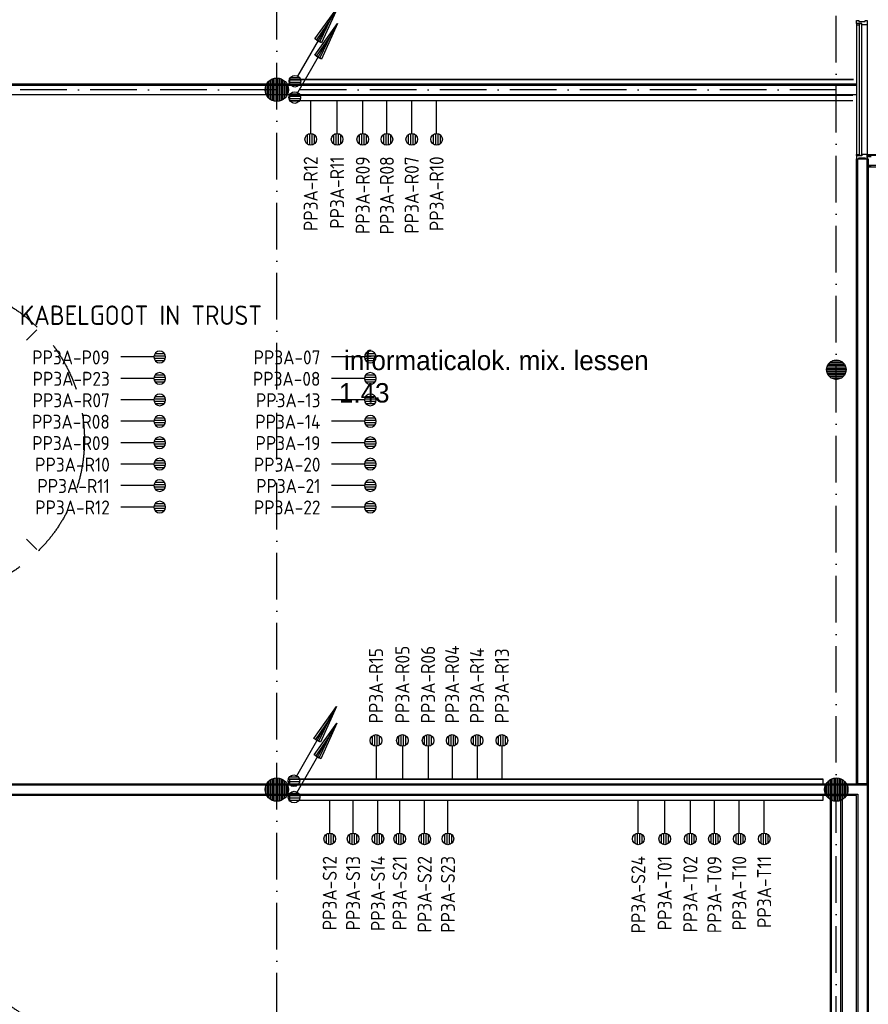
# Model space of a CAD drawing. Header units: millimetres. Extents: x 84333 to 240712, y -2244 to 84291.
# Tile 34 of 74: x 120410 to 131330, y 55016 to 67676. Entities that reach past the tile are written whole.
import ezdxf
from ezdxf.enums import TextEntityAlignment as Align

# ---------------------------------------------------------------- set-up
doc = ezdxf.new("R2010")
doc.units = ezdxf.units.MM
doc.header["$LTSCALE"] = 100
doc.linetypes.add('DASHDOT', pattern=[9, 6, -1.5, 0, -1.5])
doc.linetypes.add('HIDDEN', pattern=[9.525, 6.35, -3.175])
doc.layers.get('0').update_dxf_attribs({"linetype": 'CONTINUOUS'})
for name, color, linetype in [('AFDELING', 4, 'CONTINUOUS'), ('AL$7----_STRAMIEN', 1, 'DASHDOT'), ('AL22----_BINNENWAND', 7, 'CONTINUOUS'), ('AL28----_KONSTRUKTIE', 3, 'CONTINUOUS'), ('AL31----_BUITENKOZ', 7, 'CONTINUOUS'), ('AL37----_DAKOPENING', 7, 'HIDDEN'), ('ALXAA---_GEWBETON', 12, 'CONTINUOUS'), ('ALXOU---_GLAS', 7, 'CONTINUOUS'), ('BOUW', 8, 'CONTINUOUS'), ('EB6441--_ATTRIB', 2, 'CONTINUOUS'), ('EL6441--_DATACOM', 3, 'CONTINUOUS'), ('RUIMTEBOEK-1EB-WANDGOOT', 3, 'CONTINUOUS'), ('TEKST25', 10, 'CONTINUOUS')]:
    doc.layers.add(name, color=color, linetype=linetype)
doc.styles.add('1_8', font='ISO', dxfattribs={"height": 1.8})
doc.styles.add('2_0', font='iso', dxfattribs={"height": 200})
doc.styles.add('BURO-025', font='BUROFONT.shx', dxfattribs={"height": 250})
doc.styles.add('NORATT', font='iso.shx')
doc.styles.get("Standard").update_dxf_attribs({"font": 'iso.shx'})
doc.styles.add('TECHNIC', font='technic_.ttf')

# ---------------------------------------------------------------- blocks, each defined once
blk = doc.blocks.new('EH100000')
at = {"linetype": 'ByBlock'}
for p, q in [((1, 0.5), (0, 0.5)), ((1, 0.5, 1), (0, 0.5, 1)), ((0, -0.5, 1), (1, -0.5, 1)), ((1, -0.5), (0, -0.5))]:
    blk.add_line(p, q, dxfattribs=at)
at = {"linetype": 'ByBlock', "invisible_edges": 15}
for points in [[(1, -0.5), (0, -0.5), (0, 0.5), (1, 0.5)], [(0, 0.5), (1, 0.5), (1, 0.5, 1), (0, 0.5, 1)], [(0, -0.5, 1), (1, -0.5, 1), (1, -0.5), (0, -0.5)]]:
    blk.add_3dface(points, dxfattribs=at)
at = {"linetype": 'ByBlock', "style": '2_0', "flags": 8}
blk.add_attdef('FUNCTIE', text='', height=0.5, dxfattribs=at).set_placement((0.5, 0), align=Align.MIDDLE)
at = {"linetype": 'ByBlock', "flags": 9}
blk.add_attdef('SCHOT', text='', height=0.5, dxfattribs=at).set_placement((0.5, 0), align=Align.MIDDLE)
blk = doc.blocks.new('EH100005')
blk.add_lwpolyline([(-1, -0.5), (0, -0.5), (0, 0.5), (-1, 0.5)])
at = {"style": '2_0', "flags": 9}
blk.add_attdef('HULPSTUK', text='', height=0.5, dxfattribs=at).set_placement((0, 0), align=Align.MIDDLE)
blk = doc.blocks.new('ES111201')
for p, q in [((0.38, 0.65), (5.5, 9.53)), ((0.73, 0.15), (-0.73, 0.15)), ((0.6, 0.45), (-0.6, 0.45)), ((0.73, -0.15), (-0.73, -0.15)), ((0.6, -0.45), (-0.6, -0.45))]:
    blk.add_line(p, q)
for points in [[(2.57, 5.45), (5.5, 9.53), (3.43, 4.95)], [(3.22, 5.07), (4.63, 8.01), (2.78, 5.32)]]:
    blk.add_lwpolyline(points, close=True)
blk.add_circle((0, 0), 0.75)
blk = doc.blocks.new('ES4X2')
for p, q in [((-0.45, 1.4), (-0.45, 2.6)), ((-0.15, 1.27), (-0.15, 2.73)), ((0.15, 1.27), (0.15, 2.73)), ((0.45, 1.4), (0.45, 2.6)), ((0, 1.25), (0, -3))]:
    blk.add_line(p, q)
blk.add_circle((0, 2), 0.75)
at = {"style": '1_8', "flags": 8}
for tag, p in [('NUMMER', (1.25, 3.5)), ('CODE', (-1.25, 3.5))]:
    blk.add_attdef(tag, text='', height=1.8, rotation=90, dxfattribs=at).set_placement(p, align=Align.MIDDLE_LEFT)
blk.add_attdef('M_CODE', text='', height=1.8, dxfattribs=at).set_placement((0, 0), align=Align.MIDDLE_CENTER)
blk = doc.blocks.new('A$C13e6995e')
at = {"layer": 'AL$7----_STRAMIEN', "color": 1}
for p, q in [((39385, 9360), (39385, 79257)), ((46585, 9961), (46585, 79257)), ((46585, 69020), (9657, 69020))]:
    blk.add_line(p, q, dxfattribs=at)
at = {"layer": 'AL22----_BINNENWAND', "color": 8}
for p, q in [((34387, 69095), (46845, 69095)), ((46845, 69095), (46845, 68945)), ((46845, 60095), (46845, 68129)), ((46845, 68129), (46995, 68129)), ((46995, 68129), (46995, 60095)), ((34343, 60095), (46995, 60095)), ((46995, 60095), (46845, 60095)), ((46995, 60095), (46995, 50656)), ((46845, 59945), (34343, 59945)), ((46510, 51835), (46510, 59945)), ((46510, 59945), (46660, 59945)), ((46660, 59945), (46660, 51835)), ((46845, 50656), (46845, 59945))]:
    blk.add_line(p, q, dxfattribs=at)
at = {"layer": 'AL22----_BINNENWAND', "color": 8, "linetype": 'Continuous'}
for p, q in [((34387, 69080), (46845, 69080)), ((34387, 68960), (46845, 68960)), ((46860, 60095), (46860, 68129)), ((46980, 60095), (46980, 68129)), ((34343, 60080), (46980, 60080)), ((46980, 60080), (46980, 50656)), ((34343, 59960), (46860, 59960)), ((46525, 51835), (46525, 59945)), ((46645, 51835), (46645, 59945)), ((46860, 59960), (46860, 50656))]:
    blk.add_line(p, q, dxfattribs=at)
at = {"layer": 'AL28----_KONSTRUKTIE', "color": 8}
for centre, radius in [((39385, 69020), 150), ((46585, 65420), 125), ((39385, 60020), 150), ((46585, 60020), 150)]:
    blk.add_circle(centre, radius, dxfattribs=at)
at = {"layer": 'AL31----_BUITENKOZ', "color": 8, "linetype": 'Continuous'}
for p, q in [((46845, 69872), (46845, 69911)), ((46845, 69911), (46851, 69911)), ((46851, 69911), (46865, 69911)), ((46865, 69911), (46865, 69911)), ((46865, 69911), (46875, 69911)), ((46875, 69911), (46875, 69897)), ((46875, 69897), (46955, 69897)), ((46955, 69897), (46955, 69911)), ((46955, 69911), (46964, 69911)), ((46964, 69911), (46964, 69911)), ((46964, 69911), (46978, 69911)), ((46978, 69911), (46984, 69911)), ((46984, 69911), (46984, 69892)), ((46984, 69892), (46984, 69855)), ((46912, 69872), (46845, 69872)), ((46850, 69867), (46845, 69867)), ((46845, 69867), (46845, 69855)), ((46845, 69855), (46882, 69855)), ((46882, 69872), (46850, 69872)), ((46850, 69872), (46850, 69867)), ((46882, 69855), (46882, 69872)), ((46912, 69855), (46912, 69872)), ((46965, 69855), (46912, 69855)), ((46973, 69855), (46965, 69855)), ((46977, 69855), (46973, 69855)), ((46984, 69855), (46977, 69855)), ((46845, 68173), (46845, 68185)), ((46845, 68185), (46882, 68185)), ((46850, 68173), (46845, 68173)), ((46845, 68168), (46845, 68129)), ((46912, 68168), (46845, 68168)), ((46845, 68129), (46851, 68129)), ((46850, 68168), (46850, 68173)), ((46882, 68168), (46850, 68168)), ((46851, 68129), (46865, 68129)), ((46865, 68129), (46865, 68129)), ((46865, 68129), (46875, 68129)), ((46875, 68129), (46875, 68143)), ((46875, 68143), (46955, 68143)), ((46882, 68185), (46882, 68168)), ((46965, 68185), (46912, 68185)), ((46912, 68185), (46912, 68168)), ((46955, 68143), (46955, 68129)), ((46955, 68129), (46964, 68129)), ((46964, 68129), (46964, 68129)), ((46964, 68129), (46978, 68129)), ((46973, 68185), (46965, 68185)), ((46977, 68185), (46973, 68185)), ((46984, 68185), (46977, 68185)), ((46978, 68129), (46984, 68129)), ((46984, 68148), (46984, 68185)), ((46984, 68129), (46984, 68148))]:
    blk.add_line(p, q, dxfattribs=at)
at = {"layer": 'AL31----_BUITENKOZ', "color": 8}
for p, q in [((46845, 69855), (46845, 68185)), ((46984, 69855), (46984, 68185)), ((46984, 68184), (46985, 68185)), ((46984, 68174), (46984, 68184)), ((46985, 68173), (46984, 68174)), ((47033, 68158), (46984, 68158)), ((46984, 68158), (46984, 68044)), ((46985, 68185), (47151, 68185)), ((47151, 68173), (46985, 68173)), ((46984, 68044), (47033, 68044)), ((46984, 68044), (46984, 68029)), ((47135, 68044), (46984, 68044)), ((46984, 68029), (47135, 68029))]:
    blk.add_line(p, q, dxfattribs=at)
at = {"layer": 'AL37----_DAKOPENING', "color": 8, "linetype": 'HIDDEN'}
for p, q in [((33471, 63106), (36299, 65934)), ((33471, 65934), (36299, 63106))]:
    blk.add_line(p, q, dxfattribs=at)
at = {"layer": 'AL37----_DAKOPENING', "color": 8}
for centre in [(34885, 64520), (34885, 55520)]:
    blk.add_circle(centre, 2025, dxfattribs=at)
at = {"layer": 'ALXAA---_GEWBETON', "color": 8}
for p, q in [((39285, 68908), (39285, 69132)), ((39305, 68893), (39305, 69147)), ((39325, 68883), (39325, 69158)), ((39345, 68875), (39345, 69165)), ((39365, 68871), (39365, 69169)), ((39385, 68870), (39385, 69170)), ((39405, 68871), (39405, 69169)), ((39425, 68875), (39425, 69165)), ((39445, 68883), (39445, 69158)), ((39465, 68893), (39465, 69147)), ((39485, 68908), (39485, 69132)), ((39245, 68966), (39245, 69074)), ((39265, 68930), (39265, 69110)), ((39505, 68930), (39505, 69110)), ((39525, 68966), (39525, 69074)), ((46465, 65456), (46705, 65456)), ((46473, 65476), (46697, 65476)), ((46485, 65496), (46684, 65496)), ((46505, 65516), (46665, 65516)), ((46538, 65536), (46632, 65536)), ((46460, 65416), (46710, 65416)), ((46461, 65436), (46709, 65436)), ((46462, 65396), (46708, 65396)), ((46468, 65376), (46702, 65376)), ((46478, 65356), (46692, 65356)), ((46493, 65336), (46677, 65336)), ((46516, 65316), (46654, 65316)), ((46572, 65296), (46598, 65296)), ((39305, 59893), (39305, 60147)), ((39325, 59883), (39325, 60158)), ((39345, 59875), (39345, 60165)), ((39365, 59871), (39365, 60169)), ((39385, 59870), (39385, 60170)), ((39405, 59871), (39405, 60169)), ((39425, 59875), (39425, 60165)), ((39445, 59883), (39445, 60158)), ((39465, 59893), (39465, 60147)), ((46505, 59893), (46505, 60147)), ((46525, 59883), (46525, 60158)), ((46545, 59875), (46545, 60165)), ((46565, 59871), (46565, 60169)), ((46585, 59870), (46585, 60170)), ((46605, 59871), (46605, 60169)), ((46625, 59875), (46625, 60165)), ((46645, 59883), (46645, 60158)), ((46665, 59893), (46665, 60147)), ((39245, 59966), (39245, 60074)), ((39265, 59930), (39265, 60110)), ((39285, 59908), (39285, 60132)), ((39485, 59908), (39485, 60132)), ((39505, 59930), (39505, 60110)), ((39525, 59966), (39525, 60074)), ((46445, 59966), (46445, 60074)), ((46465, 59930), (46465, 60110)), ((46485, 59908), (46485, 60132)), ((46685, 59908), (46685, 60132)), ((46705, 59930), (46705, 60110)), ((46725, 59966), (46725, 60074))]:
    blk.add_line(p, q, dxfattribs=at)
at = {"layer": 'ALXOU---_GLAS', "color": 8}
for p, q in [((46884, 68170), (46884, 69870)), ((46884, 69870), (46910, 69870)), ((46910, 69870), (46910, 68170)), ((46910, 68170), (46884, 68170))]:
    blk.add_line(p, q, dxfattribs=at)
at = {"layer": 'AFDELING', "color": 8, "style": 'TECHNIC'}
for p in [(92219, 54468), (58038, 41625), (88108, 41444)]:
    blk.add_attdef('VIDE', text='', height=500, dxfattribs=at).set_placement(p, align=Align.CENTER)
blk.add_attdef('VIDE', text='', height=500, rotation=90, dxfattribs=at).set_placement((75129, 25766), align=Align.CENTER)
at = {"layer": 'BOUW', "style": 'BURO-025'}
for s, p in [('informaticalok. mix. lessen', (40250, 65414)), ('1.43', (40185, 64997))]:
    blk.add_text(s, height=250, dxfattribs=at).set_placement(p)

msp = doc.modelspace()

# ---------------------------------------------------------------- hatches: boundary and pattern name
at = {"layer": 'RUIMTEBOEK-1EB-WANDGOOT'}
h = msp.add_hatch(dxfattribs=at)
h.set_pattern_fill('LINE,N', color=1, scale=20, angle=225, style=0)
h.set_pattern_definition([(225, (131139.8, 66876.17), (44.9013, -44.9013), [])])
edge = h.paths.add_edge_path()
edge.add_line((131140, 66909), (123880, 66909))
edge = h.paths.add_edge_path()
edge.add_line((123880, 66909), (123880, 66844))
edge = h.paths.add_edge_path()
edge.add_line((123880, 66844), (131140, 66844))
edge = h.paths.add_edge_path()
edge.add_line((131140, 66844), (131140, 66909))
h = msp.add_hatch(dxfattribs=at)
h.set_pattern_fill('LINE,N', color=1, scale=20, angle=225, style=0)
h.set_pattern_definition([(225, (131129.187, 66670.905), (44.9013, -44.9013), [])])
edge = h.paths.add_edge_path()
edge.add_line((131129, 66703), (123880, 66703))
edge = h.paths.add_edge_path()
edge.add_line((123880, 66703), (123880, 66638))
edge = h.paths.add_edge_path()
edge.add_line((123880, 66638), (131129, 66638))
edge = h.paths.add_edge_path()
edge.add_line((131129, 66638), (131129, 66703))
h = msp.add_hatch(dxfattribs=at)
h.set_pattern_fill('LINE,N', color=1, scale=20, angle=225, style=0)
h.set_pattern_definition([(225, (130744.984, 57880.31), (44.9013, -44.9013), [])])
edge = h.paths.add_edge_path()
edge.add_line((130745, 57913), (123880, 57913))
edge = h.paths.add_edge_path()
edge.add_line((123880, 57913), (123880, 57848))
edge = h.paths.add_edge_path()
edge.add_line((123880, 57848), (130745, 57848))
edge = h.paths.add_edge_path()
edge.add_line((130745, 57848), (130745, 57913))
h = msp.add_hatch(dxfattribs=at)
h.set_pattern_fill('LINE,N', color=1, scale=20, angle=225, style=0)
h.set_pattern_definition([(225, (130744.984, 57675.04), (44.9013, -44.9013), [])])
edge = h.paths.add_edge_path()
edge.add_line((130745, 57708), (123880, 57708))
edge = h.paths.add_edge_path()
edge.add_line((123880, 57708), (123880, 57643))
edge = h.paths.add_edge_path()
edge.add_line((123880, 57643), (130745, 57643))
edge = h.paths.add_edge_path()
edge.add_line((130745, 57643), (130745, 57708))

# ---------------------------------------------------------------- block references
at = {"layer": 'EL6441--_DATACOM'}
msp.add_blockref('A$C13e6995e', (84333, -2244), dxfattribs=at)
ref = msp.add_blockref('ES4X2', (124155, 66338, 700), dxfattribs=dict(at, xscale=100, yscale=100, zscale=100, rotation=180))
ref.add_attrib('NUMMER', 'PP3A-R12', dxfattribs={"layer": 'EB6441--_ATTRIB', "color": 1, "height": 180, "rotation": 90, "style": 'NORATT', "flags": 8}).set_placement((124155, 65918, 700), align=Align.MIDDLE_RIGHT)
ref = msp.add_blockref('ES4X2', (124495, 66338, 700), dxfattribs=dict(at, xscale=100, yscale=100, zscale=100, rotation=180))
ref.add_attrib('NUMMER', 'PP3A-R11', dxfattribs={"layer": 'EB6441--_ATTRIB', "color": 1, "height": 180, "rotation": 90, "style": 'NORATT', "flags": 8}).set_placement((124495, 65918, 700), align=Align.MIDDLE_RIGHT)
ref = msp.add_blockref('ES4X2', (124825, 66338, 700), dxfattribs=dict(at, xscale=100, yscale=100, zscale=100, rotation=180))
ref.add_attrib('NUMMER', 'PP3A-R09', dxfattribs={"layer": 'EB6441--_ATTRIB', "color": 1, "height": 180, "rotation": 90, "style": 'NORATT', "flags": 8}).set_placement((124825, 65918, 700), align=Align.MIDDLE_RIGHT)
ref = msp.add_blockref('ES4X2', (125135, 66338, 700), dxfattribs=dict(at, xscale=100, yscale=100, zscale=100, rotation=180))
ref.add_attrib('NUMMER', 'PP3A-R08', dxfattribs={"layer": 'EB6441--_ATTRIB', "color": 1, "height": 180, "rotation": 90, "style": 'NORATT', "flags": 8}).set_placement((125135, 65918, 700), align=Align.MIDDLE_RIGHT)
ref = msp.add_blockref('ES4X2', (125455, 66338, 700), dxfattribs=dict(at, xscale=100, yscale=100, zscale=100, rotation=180))
ref.add_attrib('NUMMER', 'PP3A-R07', dxfattribs={"layer": 'EB6441--_ATTRIB', "color": 1, "height": 180, "rotation": 90, "style": 'NORATT', "flags": 8}).set_placement((125455, 65918, 700), align=Align.MIDDLE_RIGHT)
ref = msp.add_blockref('ES4X2', (125775, 66338, 700), dxfattribs=dict(at, xscale=100, yscale=100, zscale=100, rotation=180))
ref.add_attrib('NUMMER', 'PP3A-R10', dxfattribs={"layer": 'EB6441--_ATTRIB', "color": 1, "height": 180, "rotation": 90, "style": 'NORATT', "flags": 8}).set_placement((125775, 65918, 700), align=Align.MIDDLE_RIGHT)
ref = msp.add_blockref('ES4X2', (122012, 63339, 1500), dxfattribs=dict(at, xscale=-99.99999999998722, yscale=100, zscale=100, rotation=270.0006221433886))
ref.add_attrib('NUMMER', 'PP3A-P09', dxfattribs={"layer": 'EB6441--_ATTRIB', "color": 1, "height": 180, "rotation": 0.0006, "style": 'NORATT', "flags": 8}).set_placement((121570, 63333, 1500), align=Align.MIDDLE_RIGHT)
ref = msp.add_blockref('ES4X2', (124722, 63339, 1500), dxfattribs=dict(at, xscale=-99.99999999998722, yscale=100, zscale=100, rotation=270.0006221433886))
ref.add_attrib('NUMMER', 'PP3A-07', dxfattribs={"layer": 'EB6441--_ATTRIB', "color": 1, "height": 180, "rotation": 0.0006, "style": 'NORATT', "flags": 8}).set_placement((124280, 63333, 1500), align=Align.MIDDLE_RIGHT)
ref = msp.add_blockref('ES4X2', (122012, 63063, 1500), dxfattribs=dict(at, xscale=-99.99999999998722, yscale=100, zscale=100, rotation=270.0006221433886))
ref.add_attrib('NUMMER', 'PP3A-P23', dxfattribs={"layer": 'EB6441--_ATTRIB', "color": 1, "height": 180, "rotation": 0.0006, "style": 'NORATT', "flags": 8}).set_placement((121570, 63058, 1500), align=Align.MIDDLE_RIGHT)
ref = msp.add_blockref('ES4X2', (124722, 63063, 1500), dxfattribs=dict(at, xscale=-99.99999999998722, yscale=100, zscale=100, rotation=270.0006221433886))
ref.add_attrib('NUMMER', 'PP3A-08', dxfattribs={"layer": 'EB6441--_ATTRIB', "color": 1, "height": 180, "rotation": 0.0006, "style": 'NORATT', "flags": 8}).set_placement((124280, 63058, 1500), align=Align.MIDDLE_RIGHT)
ref = msp.add_blockref('ES4X2', (122012, 62787, 1500), dxfattribs=dict(at, xscale=-99.99999999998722, yscale=100, zscale=100, rotation=270.0006221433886))
ref.add_attrib('NUMMER', 'PP3A-R07', dxfattribs={"layer": 'EB6441--_ATTRIB', "color": 1, "height": 180, "rotation": 0.0006, "style": 'NORATT', "flags": 8}).set_placement((121570, 62782, 1500), align=Align.MIDDLE_RIGHT)
ref = msp.add_blockref('ES4X2', (124722, 62787, 1500), dxfattribs=dict(at, xscale=-99.99999999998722, yscale=100, zscale=100, rotation=270.0006221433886))
ref.add_attrib('NUMMER', 'PP3A-13', dxfattribs={"layer": 'EB6441--_ATTRIB', "color": 1, "height": 180, "rotation": 0.0006, "style": 'NORATT', "flags": 8}).set_placement((124280, 62782, 1500), align=Align.MIDDLE_RIGHT)
ref = msp.add_blockref('ES4X2', (122012, 62512, 1500), dxfattribs=dict(at, xscale=-99.99999999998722, yscale=100, zscale=100, rotation=270.0006221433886))
ref.add_attrib('NUMMER', 'PP3A-R08', dxfattribs={"layer": 'EB6441--_ATTRIB', "color": 1, "height": 180, "rotation": 0.0006, "style": 'NORATT', "flags": 8}).set_placement((121570, 62506, 1500), align=Align.MIDDLE_RIGHT)
ref = msp.add_blockref('ES4X2', (124722, 62512, 1500), dxfattribs=dict(at, xscale=-99.99999999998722, yscale=100, zscale=100, rotation=270.0006221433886))
ref.add_attrib('NUMMER', 'PP3A-14', dxfattribs={"layer": 'EB6441--_ATTRIB', "color": 1, "height": 180, "rotation": 0.0006, "style": 'NORATT', "flags": 8}).set_placement((124280, 62506, 1500), align=Align.MIDDLE_RIGHT)
ref = msp.add_blockref('ES4X2', (122012, 62236, 1500), dxfattribs=dict(at, xscale=-99.99999999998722, yscale=100, zscale=100, rotation=270.0006221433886))
ref.add_attrib('NUMMER', 'PP3A-R09', dxfattribs={"layer": 'EB6441--_ATTRIB', "color": 1, "height": 180, "rotation": 0.0006, "style": 'NORATT', "flags": 8}).set_placement((121570, 62231, 1500), align=Align.MIDDLE_RIGHT)
ref = msp.add_blockref('ES4X2', (124722, 62236, 1500), dxfattribs=dict(at, xscale=-99.99999999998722, yscale=100, zscale=100, rotation=270.0006221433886))
ref.add_attrib('NUMMER', 'PP3A-19', dxfattribs={"layer": 'EB6441--_ATTRIB', "color": 1, "height": 180, "rotation": 0.0006, "style": 'NORATT', "flags": 8}).set_placement((124280, 62231, 1500), align=Align.MIDDLE_RIGHT)
ref = msp.add_blockref('ES4X2', (122012, 61961, 1500), dxfattribs=dict(at, xscale=-99.99999999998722, yscale=100, zscale=100, rotation=270.0006221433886))
ref.add_attrib('NUMMER', 'PP3A-R10', dxfattribs={"layer": 'EB6441--_ATTRIB', "color": 1, "height": 180, "rotation": 0.0006, "style": 'NORATT', "flags": 8}).set_placement((121570, 61955, 1500), align=Align.MIDDLE_RIGHT)
ref = msp.add_blockref('ES4X2', (124722, 61961, 1500), dxfattribs=dict(at, xscale=-99.99999999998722, yscale=100, zscale=100, rotation=270.0006221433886))
ref.add_attrib('NUMMER', 'PP3A-20', dxfattribs={"layer": 'EB6441--_ATTRIB', "color": 1, "height": 180, "rotation": 0.0006, "style": 'NORATT', "flags": 8}).set_placement((124280, 61955, 1500), align=Align.MIDDLE_RIGHT)
ref = msp.add_blockref('ES4X2', (122012, 61685, 1500), dxfattribs=dict(at, xscale=-99.99999999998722, yscale=100, zscale=100, rotation=270.0006221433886))
ref.add_attrib('NUMMER', 'PP3A-R11', dxfattribs={"layer": 'EB6441--_ATTRIB', "color": 1, "height": 180, "rotation": 0.0006, "style": 'NORATT', "flags": 8}).set_placement((121570, 61680, 1500), align=Align.MIDDLE_RIGHT)
ref = msp.add_blockref('ES4X2', (124722, 61685, 1500), dxfattribs=dict(at, xscale=-99.99999999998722, yscale=100, zscale=100, rotation=270.0006221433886))
ref.add_attrib('NUMMER', 'PP3A-21', dxfattribs={"layer": 'EB6441--_ATTRIB', "color": 1, "height": 180, "rotation": 0.0006, "style": 'NORATT', "flags": 8}).set_placement((124280, 61680, 1500), align=Align.MIDDLE_RIGHT)
ref = msp.add_blockref('ES4X2', (122012, 61409, 1500), dxfattribs=dict(at, xscale=-99.99999999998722, yscale=100, zscale=100, rotation=270.0006221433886))
ref.add_attrib('NUMMER', 'PP3A-R12', dxfattribs={"layer": 'EB6441--_ATTRIB', "color": 1, "height": 180, "rotation": 0.0006, "style": 'NORATT', "flags": 8}).set_placement((121570, 61404, 1500), align=Align.MIDDLE_RIGHT)
ref = msp.add_blockref('ES4X2', (124722, 61409, 1500), dxfattribs=dict(at, xscale=-99.99999999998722, yscale=100, zscale=100, rotation=270.0006221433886))
ref.add_attrib('NUMMER', 'PP3A-22', dxfattribs={"layer": 'EB6441--_ATTRIB', "color": 1, "height": 180, "rotation": 0.0006, "style": 'NORATT', "flags": 8}).set_placement((124280, 61404, 1500), align=Align.MIDDLE_RIGHT)
ref = msp.add_blockref('ES4X2', (124995, 58208, 700), dxfattribs=dict(at, xscale=100, yscale=100, zscale=100))
ref.add_attrib('NUMMER', 'PP3A-R15', dxfattribs={"layer": 'EB6441--_ATTRIB', "color": 1, "height": 180, "rotation": 90, "style": 'NORATT', "flags": 8}).set_placement((124995, 58628, 700), align=Align.MIDDLE_LEFT)
ref = msp.add_blockref('ES4X2', (125335, 58208, 700), dxfattribs=dict(at, xscale=100, yscale=100, zscale=100))
ref.add_attrib('NUMMER', 'PP3A-R05', dxfattribs={"layer": 'EB6441--_ATTRIB', "color": 1, "height": 180, "rotation": 90, "style": 'NORATT', "flags": 8}).set_placement((125335, 58628, 700), align=Align.MIDDLE_LEFT)
ref = msp.add_blockref('ES4X2', (125665, 58208, 700), dxfattribs=dict(at, xscale=100, yscale=100, zscale=100))
ref.add_attrib('NUMMER', 'PP3A-R06', dxfattribs={"layer": 'EB6441--_ATTRIB', "color": 1, "height": 180, "rotation": 90, "style": 'NORATT', "flags": 8}).set_placement((125665, 58628, 700), align=Align.MIDDLE_LEFT)
ref = msp.add_blockref('ES4X2', (125975, 58208, 700), dxfattribs=dict(at, xscale=100, yscale=100, zscale=100))
ref.add_attrib('NUMMER', 'PP3A-R04', dxfattribs={"layer": 'EB6441--_ATTRIB', "color": 1, "height": 180, "rotation": 90, "style": 'NORATT', "flags": 8}).set_placement((125975, 58628, 700), align=Align.MIDDLE_LEFT)
ref = msp.add_blockref('ES4X2', (126295, 58208, 700), dxfattribs=dict(at, xscale=100, yscale=100, zscale=100))
ref.add_attrib('NUMMER', 'PP3A-R14', dxfattribs={"layer": 'EB6441--_ATTRIB', "color": 1, "height": 180, "rotation": 90, "style": 'NORATT', "flags": 8}).set_placement((126295, 58628, 700), align=Align.MIDDLE_LEFT)
ref = msp.add_blockref('ES4X2', (126615, 58208, 700), dxfattribs=dict(at, xscale=100, yscale=100, zscale=100))
ref.add_attrib('NUMMER', 'PP3A-R13', dxfattribs={"layer": 'EB6441--_ATTRIB', "color": 1, "height": 180, "rotation": 90, "style": 'NORATT', "flags": 8}).set_placement((126615, 58628, 700), align=Align.MIDDLE_LEFT)
ref = msp.add_blockref('ES4X2', (124400, 57343, 700), dxfattribs=dict(at, xscale=100, yscale=100, zscale=100, rotation=180))
ref.add_attrib('NUMMER', 'PP3A-S12', dxfattribs={"layer": 'EB6441--_ATTRIB', "color": 1, "height": 180, "rotation": 90, "style": 'NORATT', "flags": 8}).set_placement((124400, 56923, 700), align=Align.MIDDLE_RIGHT)
ref = msp.add_blockref('ES4X2', (124700, 57343, 700), dxfattribs=dict(at, xscale=100, yscale=100, zscale=100, rotation=180))
ref.add_attrib('NUMMER', 'PP3A-S13', dxfattribs={"layer": 'EB6441--_ATTRIB', "color": 1, "height": 180, "rotation": 90, "style": 'NORATT', "flags": 8}).set_placement((124700, 56923, 700), align=Align.MIDDLE_RIGHT)
ref = msp.add_blockref('ES4X2', (125020, 57343, 700), dxfattribs=dict(at, xscale=100, yscale=100, zscale=100, rotation=180))
ref.add_attrib('NUMMER', 'PP3A-S14', dxfattribs={"layer": 'EB6441--_ATTRIB', "color": 1, "height": 180, "rotation": 90, "style": 'NORATT', "flags": 8}).set_placement((125020, 56923, 700), align=Align.MIDDLE_RIGHT)
ref = msp.add_blockref('ES4X2', (125300, 57343, 700), dxfattribs=dict(at, xscale=100, yscale=100, zscale=100, rotation=180))
ref.add_attrib('NUMMER', 'PP3A-S21', dxfattribs={"layer": 'EB6441--_ATTRIB', "color": 1, "height": 180, "rotation": 90, "style": 'NORATT', "flags": 8}).set_placement((125300, 56923, 700), align=Align.MIDDLE_RIGHT)
ref = msp.add_blockref('ES4X2', (125620, 57343, 700), dxfattribs=dict(at, xscale=100, yscale=100, zscale=100, rotation=180))
ref.add_attrib('NUMMER', 'PP3A-S22', dxfattribs={"layer": 'EB6441--_ATTRIB', "color": 1, "height": 180, "rotation": 90, "style": 'NORATT', "flags": 8}).set_placement((125620, 56923, 700), align=Align.MIDDLE_RIGHT)
ref = msp.add_blockref('ES4X2', (125920, 57343, 700), dxfattribs=dict(at, xscale=100, yscale=100, zscale=100, rotation=180))
ref.add_attrib('NUMMER', 'PP3A-S23', dxfattribs={"layer": 'EB6441--_ATTRIB', "color": 1, "height": 180, "rotation": 90, "style": 'NORATT', "flags": 8}).set_placement((125920, 56923, 700), align=Align.MIDDLE_RIGHT)
ref = msp.add_blockref('ES4X2', (128370, 57343, 700), dxfattribs=dict(at, xscale=100, yscale=100, zscale=100, rotation=180))
ref.add_attrib('NUMMER', 'PP3A-S24', dxfattribs={"layer": 'EB6441--_ATTRIB', "color": 1, "height": 180, "rotation": 90, "style": 'NORATT', "flags": 8}).set_placement((128370, 56923, 700), align=Align.MIDDLE_RIGHT)
ref = msp.add_blockref('ES4X2', (128710, 57343, 700), dxfattribs=dict(at, xscale=100, yscale=100, zscale=100, rotation=180))
ref.add_attrib('NUMMER', 'PP3A-T01', dxfattribs={"layer": 'EB6441--_ATTRIB', "color": 1, "height": 180, "rotation": 90, "style": 'NORATT', "flags": 8}).set_placement((128710, 56923, 700), align=Align.MIDDLE_RIGHT)
ref = msp.add_blockref('ES4X2', (129040, 57343, 700), dxfattribs=dict(at, xscale=100, yscale=100, zscale=100, rotation=180))
ref.add_attrib('NUMMER', 'PP3A-T02', dxfattribs={"layer": 'EB6441--_ATTRIB', "color": 1, "height": 180, "rotation": 90, "style": 'NORATT', "flags": 8}).set_placement((129040, 56923, 700), align=Align.MIDDLE_RIGHT)
ref = msp.add_blockref('ES4X2', (129350, 57343, 700), dxfattribs=dict(at, xscale=100, yscale=100, zscale=100, rotation=180))
ref.add_attrib('NUMMER', 'PP3A-T09', dxfattribs={"layer": 'EB6441--_ATTRIB', "color": 1, "height": 180, "rotation": 90, "style": 'NORATT', "flags": 8}).set_placement((129350, 56923, 700), align=Align.MIDDLE_RIGHT)
ref = msp.add_blockref('ES4X2', (129670, 57343, 700), dxfattribs=dict(at, xscale=100, yscale=100, zscale=100, rotation=180))
ref.add_attrib('NUMMER', 'PP3A-T10', dxfattribs={"layer": 'EB6441--_ATTRIB', "color": 1, "height": 180, "rotation": 90, "style": 'NORATT', "flags": 8}).set_placement((129670, 56923, 700), align=Align.MIDDLE_RIGHT)
ref = msp.add_blockref('ES4X2', (129990, 57343, 700), dxfattribs=dict(at, xscale=100, yscale=100, zscale=100, rotation=180))
ref.add_attrib('NUMMER', 'PP3A-T11', dxfattribs={"layer": 'EB6441--_ATTRIB', "color": 1, "height": 180, "rotation": 90, "style": 'NORATT', "flags": 8}).set_placement((129990, 56923, 700), align=Align.MIDDLE_RIGHT)
at = {"layer": 'RUIMTEBOEK-1EB-WANDGOOT'}
for name, p, xscale, yscale, zscale in [('ES111201', (123952, 66885, 1500), 100, 100, 100), ('ES111201', (123949, 66675, 1500), 100, 100, 100), ('ES111201', (123938, 57890, 1500), 100, 100, 100), ('ES111201', (123941, 57679, 1500), 100, 100, 100), ('EH100005', (130748, 57880, 700), 120, 65, 120), ('EH100005', (130748, 57675, 700), 120, 65, 120)]:
    msp.add_blockref(name, p, dxfattribs=dict(at, xscale=xscale, yscale=yscale, zscale=zscale))
at = {"layer": 'RUIMTEBOEK-1EB-WANDGOOT', "yscale": 65, "rotation": 180.0000000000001}
for name, p, xscale, zscale in [('EH100000', (131140, 66876, 700), 7259.575195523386, 119.9999999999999), ('EH100005', (123880, 66876, 700), 120, 120), ('EH100000', (131129, 66671, 700), 7248.961362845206, 119.9999999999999), ('EH100005', (123880, 66671, 700), 120, 120), ('EH100000', (130745, 57880, 700), 6864.758277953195, 119.9999999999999), ('EH100005', (123880, 57880, 700), 120, 120), ('EH100000', (130745, 57675, 700), 6864.758277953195, 119.9999999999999), ('EH100005', (123880, 57675, 700), 120, 120)]:
    msp.add_blockref(name, p, dxfattribs=dict(at, xscale=xscale, zscale=zscale))

# ---------------------------------------------------------------- texts
at = {"layer": 'TEKST25', "color": 2}
msp.add_text('OP KABELGOOT IN TRUST', height=250, dxfattribs=at).set_placement((119890, 63751))

doc.saveas('drawing.dxf')
